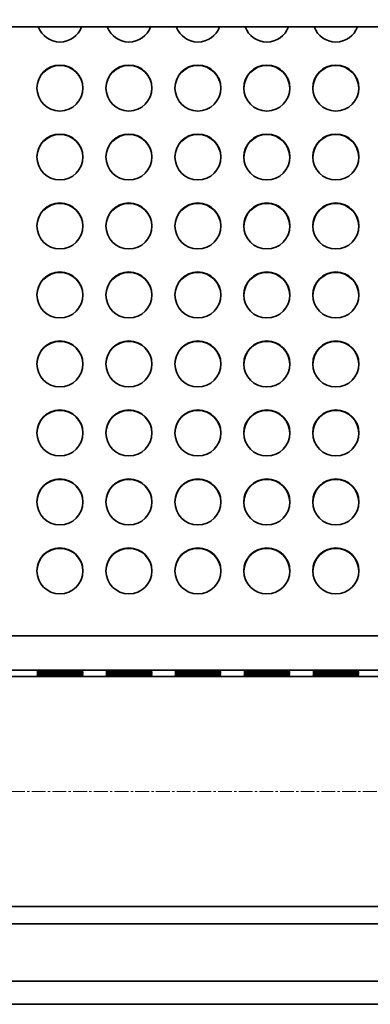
# Model space of a CAD drawing. Header units: millimetres. Extents: x 2945 to 26725, y -1082 to 16127.
# Tile 139 of 151: x 21873 to 22178, y 12148 to 13004. Entities that reach past the tile are written whole.
import ezdxf

# ---------------------------------------------------------------- set-up
doc = ezdxf.new("R2010")
doc.units = ezdxf.units.MM
doc.linetypes.add('点画线', pattern=[18, 12, -2, 2, -2])
doc.layers.get('0').update_dxf_attribs({"lineweight": 35})
for name, color, linetype, lineweight in [('中心线层', 1, '点画线', 18), ('几何体', 7, 'Continuous', 35), ('尺寸线层', 3, 'Continuous', 18)]:
    doc.layers.add(name, color=color, linetype=linetype, lineweight=lineweight)
doc.styles.add('标准', font='txt', dxfattribs={"width": 0.667})
doc.dimstyles.new('GB_尺寸', dxfattribs={"dimtxt": 3.5, "dimasz": 4, "dimexe": 2, "dimexo": 0, "dimtad": 1, "dimdsep": 46, "dimtxsty": '标准', "dimblk": '_CAXARROW', "dimcen": 0, "dimdle": 8, "dimazin": 2, "dimtfac": 0.707107, "dimtdec": 3, "dimtmove": 2, "dimatfit": 3, "dimfxl": 0, "dimfrac": 2, "dimtolj": 1, "dimarcsym": 0})

# ---------------------------------------------------------------- blocks, each defined once
blk = doc.blocks.new('*X159')
at = {"layer": '尺寸线层', "linetype": 'Continuous'}
for points in [[(20437.84, 13747.6), (20447.84, 13667.6), (20427.84, 13667.6)], [(20437.84, 10747.6), (20447.84, 10827.6), (20427.84, 10827.6)]]:
    blk.add_hatch(color=0, dxfattribs=at).paths.add_polyline_path(points, flags=0)
at = {"layer": '尺寸线层', "color": 0, "linetype": 'Continuous'}
for p, q in [((22045.93, 13747.6), (20397.84, 13747.6)), ((20437.84, 13747.6), (20437.84, 10747.6)), ((20790.93, 10747.6), (20397.84, 10747.6))]:
    blk.add_line(p, q, dxfattribs=at)
at = {"layer": '尺寸线层', "color": 0, "insert": (20390.72, 12247.6), "char_height": 70, "width": 255.1041, "attachment_point": 5, "rotation": 90, "line_spacing_factor": 1.15057, "style": '标准'}
blk.add_mtext('\\T1.1;3000', dxfattribs=at)
blk = doc.blocks.new('_CAXARROW')
blk.add_hatch(color=0).paths.add_polyline_path([(0, 0), (-1, 0.125), (-1, -0.125)], flags=0)

msp = doc.modelspace()

# ---------------------------------------------------------------- linework, layer by layer
at = {"layer": '中心线层'}
msp.add_line((23551.999, 12332.598), (20660.189, 12332.598), dxfattribs=at)
at = {"layer": '几何体'}
for p, q in [((21835.928, 12997.598), (22335.928, 12997.598)), ((23288.428, 12468.148), (20888.428, 12468.148)), ((23288.428, 12438.151), (20888.428, 12438.151)), ((23290.928, 12432.598), (20890.928, 12432.598)), ((20890.928, 12232.598), (23290.928, 12232.598)), ((20888.428, 12217.598), (23288.428, 12217.598)), ((23380.928, 12167.598), (20790.928, 12167.598)), ((23380.928, 12147.598), (20790.928, 12147.598))]:
    msp.add_line(p, q, dxfattribs=at)
for points in [[(21888.428, 12437.588), (21888.606, 12437.625), (21889.139, 12437.662), (21890.015, 12437.697), (21891.22, 12437.731), (21892.732, 12437.762), (21894.524, 12437.79), (21896.564, 12437.814), (21898.816, 12437.835), (21901.24, 12437.85), (21903.791, 12437.862), (21906.426, 12437.868), (21909.096, 12437.869), (21911.754, 12437.865), (21914.353, 12437.857), (21916.847, 12437.843), (21919.19, 12437.825), (21921.34, 12437.803), (21923.261, 12437.776), (21924.917, 12437.747), (21926.278, 12437.715), (21927.321, 12437.68), (21928.027, 12437.644), (21928.383, 12437.606), (21928.383, 12437.569), (21928.027, 12437.531), (21927.321, 12437.495), (21926.278, 12437.46), (21924.917, 12437.428), (21923.261, 12437.399), (21921.34, 12437.372), (21919.19, 12437.35), (21916.847, 12437.332), (21914.353, 12437.318), (21911.754, 12437.31), (21909.096, 12437.306), (21906.426, 12437.307), (21903.791, 12437.314), (21901.24, 12437.325), (21898.816, 12437.341), (21896.564, 12437.361), (21894.524, 12437.385), (21892.732, 12437.413), (21891.22, 12437.444), (21890.015, 12437.478), (21889.139, 12437.513), (21888.606, 12437.55), (21888.428, 12437.588)], [(21888.428, 12436.743), (21888.606, 12436.78), (21889.139, 12436.817), (21890.015, 12436.852), (21891.22, 12436.886), (21892.732, 12436.917), (21894.524, 12436.945), (21896.564, 12436.969), (21898.816, 12436.99), (21901.24, 12437.005), (21903.791, 12437.017), (21906.426, 12437.023), (21909.096, 12437.024), (21911.754, 12437.02), (21914.353, 12437.012), (21916.847, 12436.998), (21919.19, 12436.98), (21921.34, 12436.958), (21923.261, 12436.931), (21924.917, 12436.902), (21926.278, 12436.87), (21927.321, 12436.835), (21928.027, 12436.799), (21928.383, 12436.761), (21928.383, 12436.724), (21928.027, 12436.686), (21927.321, 12436.65), (21926.278, 12436.615), (21924.917, 12436.583), (21923.261, 12436.554), (21921.34, 12436.527), (21919.19, 12436.505), (21916.847, 12436.487), (21914.353, 12436.473), (21911.754, 12436.465), (21909.096, 12436.461), (21906.426, 12436.462), (21903.791, 12436.469), (21901.24, 12436.48), (21898.816, 12436.496), (21896.564, 12436.516), (21894.524, 12436.54), (21892.732, 12436.568), (21891.22, 12436.599), (21890.015, 12436.633), (21889.139, 12436.668), (21888.606, 12436.705), (21888.428, 12436.743)], [(21888.428, 12435.898), (21888.606, 12435.935), (21889.139, 12435.972), (21890.015, 12436.007), (21891.22, 12436.041), (21892.732, 12436.072), (21894.524, 12436.1), (21896.564, 12436.124), (21898.816, 12436.145), (21901.24, 12436.16), (21903.791, 12436.172), (21906.426, 12436.178), (21909.096, 12436.179), (21911.754, 12436.175), (21914.353, 12436.167), (21916.847, 12436.153), (21919.19, 12436.135), (21921.34, 12436.113), (21923.261, 12436.086), (21924.917, 12436.057), (21926.278, 12436.025), (21927.321, 12435.99), (21928.027, 12435.954), (21928.383, 12435.916), (21928.383, 12435.879), (21928.027, 12435.841), (21927.321, 12435.805), (21926.278, 12435.77), (21924.917, 12435.738), (21923.261, 12435.709), (21921.34, 12435.682), (21919.19, 12435.66), (21916.847, 12435.642), (21914.353, 12435.628), (21911.754, 12435.62), (21909.096, 12435.616), (21906.426, 12435.617), (21903.791, 12435.624), (21901.24, 12435.635), (21898.816, 12435.651), (21896.564, 12435.671), (21894.524, 12435.695), (21892.732, 12435.723), (21891.22, 12435.754), (21890.015, 12435.788), (21889.139, 12435.823), (21888.606, 12435.86), (21888.428, 12435.898)], [(21888.428, 12435.053), (21888.606, 12435.09), (21889.139, 12435.127), (21890.015, 12435.162), (21891.22, 12435.196), (21892.732, 12435.227), (21894.524, 12435.255), (21896.564, 12435.279), (21898.816, 12435.3), (21901.24, 12435.315), (21903.791, 12435.327), (21906.426, 12435.333), (21909.096, 12435.334), (21911.754, 12435.33), (21914.353, 12435.322), (21916.847, 12435.308), (21919.19, 12435.29), (21921.34, 12435.268), (21923.261, 12435.241), (21924.917, 12435.212), (21926.278, 12435.18), (21927.321, 12435.145), (21928.027, 12435.109), (21928.383, 12435.071), (21928.383, 12435.034), (21928.027, 12434.996), (21927.321, 12434.96), (21926.278, 12434.925), (21924.917, 12434.893), (21923.261, 12434.864), (21921.34, 12434.837), (21919.19, 12434.815), (21916.847, 12434.797), (21914.353, 12434.784), (21911.754, 12434.775), (21909.096, 12434.771), (21906.426, 12434.772), (21903.791, 12434.779), (21901.24, 12434.79), (21898.816, 12434.806), (21896.564, 12434.826), (21894.524, 12434.85), (21892.732, 12434.878), (21891.22, 12434.909), (21890.015, 12434.943), (21889.139, 12434.978), (21888.606, 12435.015), (21888.428, 12435.053)], [(21888.428, 12434.208), (21888.606, 12434.245), (21889.139, 12434.282), (21890.015, 12434.317), (21891.22, 12434.351), (21892.732, 12434.382), (21894.524, 12434.41), (21896.564, 12434.434), (21898.816, 12434.455), (21901.24, 12434.47), (21903.791, 12434.482), (21906.426, 12434.488), (21909.096, 12434.489), (21911.754, 12434.485), (21914.353, 12434.477), (21916.847, 12434.463), (21919.19, 12434.445), (21921.34, 12434.423), (21923.261, 12434.396), (21924.917, 12434.367), (21926.278, 12434.335), (21927.321, 12434.3), (21928.027, 12434.264), (21928.383, 12434.226), (21928.383, 12434.189), (21928.027, 12434.151), (21927.321, 12434.115), (21926.278, 12434.08), (21924.917, 12434.048), (21923.261, 12434.019), (21921.34, 12433.992), (21919.19, 12433.97), (21916.847, 12433.952), (21914.353, 12433.939), (21911.754, 12433.93), (21909.096, 12433.926), (21906.426, 12433.927), (21903.791, 12433.934), (21901.24, 12433.945), (21898.816, 12433.961), (21896.564, 12433.981), (21894.524, 12434.005), (21892.732, 12434.033), (21891.22, 12434.064), (21890.015, 12434.098), (21889.139, 12434.133), (21888.606, 12434.17), (21888.428, 12434.208)], [(21888.428, 12433.363), (21888.606, 12433.4), (21889.139, 12433.437), (21890.015, 12433.472), (21891.22, 12433.506), (21892.732, 12433.537), (21894.524, 12433.565), (21896.564, 12433.589), (21898.816, 12433.61), (21901.24, 12433.625), (21903.791, 12433.637), (21906.426, 12433.643), (21909.096, 12433.644), (21911.754, 12433.64), (21914.353, 12433.632), (21916.847, 12433.618), (21919.19, 12433.6), (21921.34, 12433.578), (21923.261, 12433.551), (21924.917, 12433.522), (21926.278, 12433.49), (21927.321, 12433.455), (21928.027, 12433.419), (21928.383, 12433.381), (21928.383, 12433.344), (21928.027, 12433.306), (21927.321, 12433.27), (21926.278, 12433.235), (21924.917, 12433.203), (21923.261, 12433.174), (21921.34, 12433.147), (21919.19, 12433.125), (21916.847, 12433.107), (21914.353, 12433.094), (21911.754, 12433.085), (21909.096, 12433.081), (21906.426, 12433.082), (21903.791, 12433.089), (21901.24, 12433.1), (21898.816, 12433.116), (21896.564, 12433.136), (21894.524, 12433.16), (21892.732, 12433.188), (21891.22, 12433.219), (21890.015, 12433.253), (21889.139, 12433.288), (21888.606, 12433.325), (21888.428, 12433.363)], [(21889.26, 12432.598), (21890.015, 12432.627), (21891.22, 12432.661), (21892.732, 12432.692), (21894.524, 12432.72), (21896.564, 12432.744), (21898.816, 12432.765), (21901.24, 12432.78), (21903.791, 12432.792), (21906.426, 12432.798), (21909.096, 12432.799), (21911.754, 12432.795), (21914.353, 12432.787), (21916.847, 12432.773), (21919.19, 12432.755), (21921.34, 12432.733), (21923.261, 12432.706), (21924.917, 12432.677), (21926.278, 12432.645), (21927.321, 12432.61), (21927.596, 12432.598)], [(21948.428, 12437.588), (21948.606, 12437.625), (21949.139, 12437.662), (21950.015, 12437.697), (21951.22, 12437.731), (21952.732, 12437.762), (21954.524, 12437.79), (21956.564, 12437.814), (21958.816, 12437.835), (21961.24, 12437.85), (21963.791, 12437.862), (21966.426, 12437.868), (21969.096, 12437.869), (21971.754, 12437.865), (21974.353, 12437.857), (21976.847, 12437.843), (21979.19, 12437.825), (21981.34, 12437.803), (21983.261, 12437.776), (21984.917, 12437.747), (21986.278, 12437.715), (21987.321, 12437.68), (21988.027, 12437.644), (21988.383, 12437.606), (21988.383, 12437.569), (21988.027, 12437.531), (21987.321, 12437.495), (21986.278, 12437.46), (21984.917, 12437.428), (21983.261, 12437.399), (21981.34, 12437.372), (21979.19, 12437.35), (21976.847, 12437.332), (21974.353, 12437.318), (21971.754, 12437.31), (21969.096, 12437.306), (21966.426, 12437.307), (21963.791, 12437.314), (21961.24, 12437.325), (21958.816, 12437.341), (21956.564, 12437.361), (21954.524, 12437.385), (21952.732, 12437.413), (21951.22, 12437.444), (21950.015, 12437.478), (21949.139, 12437.513), (21948.606, 12437.55), (21948.428, 12437.588)], [(21948.428, 12436.743), (21948.606, 12436.78), (21949.139, 12436.817), (21950.015, 12436.852), (21951.22, 12436.886), (21952.732, 12436.917), (21954.524, 12436.945), (21956.564, 12436.969), (21958.816, 12436.99), (21961.24, 12437.005), (21963.791, 12437.017), (21966.426, 12437.023), (21969.096, 12437.024), (21971.754, 12437.02), (21974.353, 12437.012), (21976.847, 12436.998), (21979.19, 12436.98), (21981.34, 12436.958), (21983.261, 12436.931), (21984.917, 12436.902), (21986.278, 12436.87), (21987.321, 12436.835), (21988.027, 12436.799), (21988.383, 12436.761), (21988.383, 12436.724), (21988.027, 12436.686), (21987.321, 12436.65), (21986.278, 12436.615), (21984.917, 12436.583), (21983.261, 12436.554), (21981.34, 12436.527), (21979.19, 12436.505), (21976.847, 12436.487), (21974.353, 12436.473), (21971.754, 12436.465), (21969.096, 12436.461), (21966.426, 12436.462), (21963.791, 12436.469), (21961.24, 12436.48), (21958.816, 12436.496), (21956.564, 12436.516), (21954.524, 12436.54), (21952.732, 12436.568), (21951.22, 12436.599), (21950.015, 12436.633), (21949.139, 12436.668), (21948.606, 12436.705), (21948.428, 12436.743)], [(21948.428, 12435.898), (21948.606, 12435.935), (21949.139, 12435.972), (21950.015, 12436.007), (21951.22, 12436.041), (21952.732, 12436.072), (21954.524, 12436.1), (21956.564, 12436.124), (21958.816, 12436.145), (21961.24, 12436.16), (21963.791, 12436.172), (21966.426, 12436.178), (21969.096, 12436.179), (21971.754, 12436.175), (21974.353, 12436.167), (21976.847, 12436.153), (21979.19, 12436.135), (21981.34, 12436.113), (21983.261, 12436.086), (21984.917, 12436.057), (21986.278, 12436.025), (21987.321, 12435.99), (21988.027, 12435.954), (21988.383, 12435.916), (21988.383, 12435.879), (21988.027, 12435.841), (21987.321, 12435.805), (21986.278, 12435.77), (21984.917, 12435.738), (21983.261, 12435.709), (21981.34, 12435.682), (21979.19, 12435.66), (21976.847, 12435.642), (21974.353, 12435.628), (21971.754, 12435.62), (21969.096, 12435.616), (21966.426, 12435.617), (21963.791, 12435.624), (21961.24, 12435.635), (21958.816, 12435.651), (21956.564, 12435.671), (21954.524, 12435.695), (21952.732, 12435.723), (21951.22, 12435.754), (21950.015, 12435.788), (21949.139, 12435.823), (21948.606, 12435.86), (21948.428, 12435.898)], [(21948.428, 12435.053), (21948.606, 12435.09), (21949.139, 12435.127), (21950.015, 12435.162), (21951.22, 12435.196), (21952.732, 12435.227), (21954.524, 12435.255), (21956.564, 12435.279), (21958.816, 12435.3), (21961.24, 12435.315), (21963.791, 12435.327), (21966.426, 12435.333), (21969.096, 12435.334), (21971.754, 12435.33), (21974.353, 12435.322), (21976.847, 12435.308), (21979.19, 12435.29), (21981.34, 12435.268), (21983.261, 12435.241), (21984.917, 12435.212), (21986.278, 12435.18), (21987.321, 12435.145), (21988.027, 12435.109), (21988.383, 12435.071), (21988.383, 12435.034), (21988.027, 12434.996), (21987.321, 12434.96), (21986.278, 12434.925), (21984.917, 12434.893), (21983.261, 12434.864), (21981.34, 12434.837), (21979.19, 12434.815), (21976.847, 12434.797), (21974.353, 12434.784), (21971.754, 12434.775), (21969.096, 12434.771), (21966.426, 12434.772), (21963.791, 12434.779), (21961.24, 12434.79), (21958.816, 12434.806), (21956.564, 12434.826), (21954.524, 12434.85), (21952.732, 12434.878), (21951.22, 12434.909), (21950.015, 12434.943), (21949.139, 12434.978), (21948.606, 12435.015), (21948.428, 12435.053)], [(21948.428, 12434.208), (21948.606, 12434.245), (21949.139, 12434.282), (21950.015, 12434.317), (21951.22, 12434.351), (21952.732, 12434.382), (21954.524, 12434.41), (21956.564, 12434.434), (21958.816, 12434.455), (21961.24, 12434.47), (21963.791, 12434.482), (21966.426, 12434.488), (21969.096, 12434.489), (21971.754, 12434.485), (21974.353, 12434.477), (21976.847, 12434.463), (21979.19, 12434.445), (21981.34, 12434.423), (21983.261, 12434.396), (21984.917, 12434.367), (21986.278, 12434.335), (21987.321, 12434.3), (21988.027, 12434.264), (21988.383, 12434.226), (21988.383, 12434.189), (21988.027, 12434.151), (21987.321, 12434.115), (21986.278, 12434.08), (21984.917, 12434.048), (21983.261, 12434.019), (21981.34, 12433.992), (21979.19, 12433.97), (21976.847, 12433.952), (21974.353, 12433.939), (21971.754, 12433.93), (21969.096, 12433.926), (21966.426, 12433.927), (21963.791, 12433.934), (21961.24, 12433.945), (21958.816, 12433.961), (21956.564, 12433.981), (21954.524, 12434.005), (21952.732, 12434.033), (21951.22, 12434.064), (21950.015, 12434.098), (21949.139, 12434.133), (21948.606, 12434.17), (21948.428, 12434.208)], [(21948.428, 12433.363), (21948.606, 12433.4), (21949.139, 12433.437), (21950.015, 12433.472), (21951.22, 12433.506), (21952.732, 12433.537), (21954.524, 12433.565), (21956.564, 12433.589), (21958.816, 12433.61), (21961.24, 12433.625), (21963.791, 12433.637), (21966.426, 12433.643), (21969.096, 12433.644), (21971.754, 12433.64), (21974.353, 12433.632), (21976.847, 12433.618), (21979.19, 12433.6), (21981.34, 12433.578), (21983.261, 12433.551), (21984.917, 12433.522), (21986.278, 12433.49), (21987.321, 12433.455), (21988.027, 12433.419), (21988.383, 12433.381), (21988.383, 12433.344), (21988.027, 12433.306), (21987.321, 12433.27), (21986.278, 12433.235), (21984.917, 12433.203), (21983.261, 12433.174), (21981.34, 12433.147), (21979.19, 12433.125), (21976.847, 12433.107), (21974.353, 12433.094), (21971.754, 12433.085), (21969.096, 12433.081), (21966.426, 12433.082), (21963.791, 12433.089), (21961.24, 12433.1), (21958.816, 12433.116), (21956.564, 12433.136), (21954.524, 12433.16), (21952.732, 12433.188), (21951.22, 12433.219), (21950.015, 12433.253), (21949.139, 12433.288), (21948.606, 12433.325), (21948.428, 12433.363)], [(21949.26, 12432.598), (21950.015, 12432.627), (21951.22, 12432.661), (21952.732, 12432.692), (21954.524, 12432.72), (21956.564, 12432.744), (21958.816, 12432.765), (21961.24, 12432.78), (21963.791, 12432.792), (21966.426, 12432.798), (21969.096, 12432.799), (21971.754, 12432.795), (21974.353, 12432.787), (21976.847, 12432.773), (21979.19, 12432.755), (21981.34, 12432.733), (21983.261, 12432.706), (21984.917, 12432.677), (21986.278, 12432.645), (21987.321, 12432.61), (21987.596, 12432.598)], [(22008.428, 12437.588), (22008.606, 12437.625), (22009.139, 12437.662), (22010.015, 12437.697), (22011.22, 12437.731), (22012.732, 12437.762), (22014.524, 12437.79), (22016.564, 12437.814), (22018.816, 12437.835), (22021.24, 12437.85), (22023.791, 12437.862), (22026.426, 12437.868), (22029.096, 12437.869), (22031.754, 12437.865), (22034.353, 12437.857), (22036.847, 12437.843), (22039.19, 12437.825), (22041.34, 12437.803), (22043.261, 12437.776), (22044.917, 12437.747), (22046.278, 12437.715), (22047.321, 12437.68), (22048.027, 12437.644), (22048.383, 12437.606), (22048.383, 12437.569), (22048.027, 12437.531), (22047.321, 12437.495), (22046.278, 12437.46), (22044.917, 12437.428), (22043.261, 12437.399), (22041.34, 12437.372), (22039.19, 12437.35), (22036.847, 12437.332), (22034.353, 12437.318), (22031.754, 12437.31), (22029.096, 12437.306), (22026.426, 12437.307), (22023.791, 12437.314), (22021.24, 12437.325), (22018.816, 12437.341), (22016.564, 12437.361), (22014.524, 12437.385), (22012.732, 12437.413), (22011.22, 12437.444), (22010.015, 12437.478), (22009.139, 12437.513), (22008.606, 12437.55), (22008.428, 12437.588)], [(22008.428, 12436.743), (22008.606, 12436.78), (22009.139, 12436.817), (22010.015, 12436.852), (22011.22, 12436.886), (22012.732, 12436.917), (22014.524, 12436.945), (22016.564, 12436.969), (22018.816, 12436.99), (22021.24, 12437.005), (22023.791, 12437.017), (22026.426, 12437.023), (22029.096, 12437.024), (22031.754, 12437.02), (22034.353, 12437.012), (22036.847, 12436.998), (22039.19, 12436.98), (22041.34, 12436.958), (22043.261, 12436.931), (22044.917, 12436.902), (22046.278, 12436.87), (22047.321, 12436.835), (22048.027, 12436.799), (22048.383, 12436.761), (22048.383, 12436.724), (22048.027, 12436.686), (22047.321, 12436.65), (22046.278, 12436.615), (22044.917, 12436.583), (22043.261, 12436.554), (22041.34, 12436.527), (22039.19, 12436.505), (22036.847, 12436.487), (22034.353, 12436.473), (22031.754, 12436.465), (22029.096, 12436.461), (22026.426, 12436.462), (22023.791, 12436.469), (22021.24, 12436.48), (22018.816, 12436.496), (22016.564, 12436.516), (22014.524, 12436.54), (22012.732, 12436.568), (22011.22, 12436.599), (22010.015, 12436.633), (22009.139, 12436.668), (22008.606, 12436.705), (22008.428, 12436.743)], [(22008.428, 12435.898), (22008.606, 12435.935), (22009.139, 12435.972), (22010.015, 12436.007), (22011.22, 12436.041), (22012.732, 12436.072), (22014.524, 12436.1), (22016.564, 12436.124), (22018.816, 12436.145), (22021.24, 12436.16), (22023.791, 12436.172), (22026.426, 12436.178), (22029.096, 12436.179), (22031.754, 12436.175), (22034.353, 12436.167), (22036.847, 12436.153), (22039.19, 12436.135), (22041.34, 12436.113), (22043.261, 12436.086), (22044.917, 12436.057), (22046.278, 12436.025), (22047.321, 12435.99), (22048.027, 12435.954), (22048.383, 12435.916), (22048.383, 12435.879), (22048.027, 12435.841), (22047.321, 12435.805), (22046.278, 12435.77), (22044.917, 12435.738), (22043.261, 12435.709), (22041.34, 12435.682), (22039.19, 12435.66), (22036.847, 12435.642), (22034.353, 12435.628), (22031.754, 12435.62), (22029.096, 12435.616), (22026.426, 12435.617), (22023.791, 12435.624), (22021.24, 12435.635), (22018.816, 12435.651), (22016.564, 12435.671), (22014.524, 12435.695), (22012.732, 12435.723), (22011.22, 12435.754), (22010.015, 12435.788), (22009.139, 12435.823), (22008.606, 12435.86), (22008.428, 12435.898)], [(22008.428, 12435.053), (22008.606, 12435.09), (22009.139, 12435.127), (22010.015, 12435.162), (22011.22, 12435.196), (22012.732, 12435.227), (22014.524, 12435.255), (22016.564, 12435.279), (22018.816, 12435.3), (22021.24, 12435.315), (22023.791, 12435.327), (22026.426, 12435.333), (22029.096, 12435.334), (22031.754, 12435.33), (22034.353, 12435.322), (22036.847, 12435.308), (22039.19, 12435.29), (22041.34, 12435.268), (22043.261, 12435.241), (22044.917, 12435.212), (22046.278, 12435.18), (22047.321, 12435.145), (22048.027, 12435.109), (22048.383, 12435.071), (22048.383, 12435.034), (22048.027, 12434.996), (22047.321, 12434.96), (22046.278, 12434.925), (22044.917, 12434.893), (22043.261, 12434.864), (22041.34, 12434.837), (22039.19, 12434.815), (22036.847, 12434.797), (22034.353, 12434.784), (22031.754, 12434.775), (22029.096, 12434.771), (22026.426, 12434.772), (22023.791, 12434.779), (22021.24, 12434.79), (22018.816, 12434.806), (22016.564, 12434.826), (22014.524, 12434.85), (22012.732, 12434.878), (22011.22, 12434.909), (22010.015, 12434.943), (22009.139, 12434.978), (22008.606, 12435.015), (22008.428, 12435.053)], [(22008.428, 12434.208), (22008.606, 12434.245), (22009.139, 12434.282), (22010.015, 12434.317), (22011.22, 12434.351), (22012.732, 12434.382), (22014.524, 12434.41), (22016.564, 12434.434), (22018.816, 12434.455), (22021.24, 12434.47), (22023.791, 12434.482), (22026.426, 12434.488), (22029.096, 12434.489), (22031.754, 12434.485), (22034.353, 12434.477), (22036.847, 12434.463), (22039.19, 12434.445), (22041.34, 12434.423), (22043.261, 12434.396), (22044.917, 12434.367), (22046.278, 12434.335), (22047.321, 12434.3), (22048.027, 12434.264), (22048.383, 12434.226), (22048.383, 12434.189), (22048.027, 12434.151), (22047.321, 12434.115), (22046.278, 12434.08), (22044.917, 12434.048), (22043.261, 12434.019), (22041.34, 12433.992), (22039.19, 12433.97), (22036.847, 12433.952), (22034.353, 12433.939), (22031.754, 12433.93), (22029.096, 12433.926), (22026.426, 12433.927), (22023.791, 12433.934), (22021.24, 12433.945), (22018.816, 12433.961), (22016.564, 12433.981), (22014.524, 12434.005), (22012.732, 12434.033), (22011.22, 12434.064), (22010.015, 12434.098), (22009.139, 12434.133), (22008.606, 12434.17), (22008.428, 12434.208)], [(22008.428, 12433.363), (22008.606, 12433.4), (22009.139, 12433.437), (22010.015, 12433.472), (22011.22, 12433.506), (22012.732, 12433.537), (22014.524, 12433.565), (22016.564, 12433.589), (22018.816, 12433.61), (22021.24, 12433.625), (22023.791, 12433.637), (22026.426, 12433.643), (22029.096, 12433.644), (22031.754, 12433.64), (22034.353, 12433.632), (22036.847, 12433.618), (22039.19, 12433.6), (22041.34, 12433.578), (22043.261, 12433.551), (22044.917, 12433.522), (22046.278, 12433.49), (22047.321, 12433.455), (22048.027, 12433.419), (22048.383, 12433.381), (22048.383, 12433.344), (22048.027, 12433.306), (22047.321, 12433.27), (22046.278, 12433.235), (22044.917, 12433.203), (22043.261, 12433.174), (22041.34, 12433.147), (22039.19, 12433.125), (22036.847, 12433.107), (22034.353, 12433.094), (22031.754, 12433.085), (22029.096, 12433.081), (22026.426, 12433.082), (22023.791, 12433.089), (22021.24, 12433.1), (22018.816, 12433.116), (22016.564, 12433.136), (22014.524, 12433.16), (22012.732, 12433.188), (22011.22, 12433.219), (22010.015, 12433.253), (22009.139, 12433.288), (22008.606, 12433.325), (22008.428, 12433.363)], [(22009.26, 12432.598), (22010.015, 12432.627), (22011.22, 12432.661), (22012.732, 12432.692), (22014.524, 12432.72), (22016.564, 12432.744), (22018.816, 12432.765), (22021.24, 12432.78), (22023.791, 12432.792), (22026.426, 12432.798), (22029.096, 12432.799), (22031.754, 12432.795), (22034.353, 12432.787), (22036.847, 12432.773), (22039.19, 12432.755), (22041.34, 12432.733), (22043.261, 12432.706), (22044.917, 12432.677), (22046.278, 12432.645), (22047.321, 12432.61), (22047.596, 12432.598)], [(22068.428, 12437.588), (22068.606, 12437.625), (22069.139, 12437.662), (22070.015, 12437.697), (22071.22, 12437.731), (22072.732, 12437.762), (22074.524, 12437.79), (22076.564, 12437.814), (22078.816, 12437.835), (22081.24, 12437.85), (22083.791, 12437.862), (22086.426, 12437.868), (22089.096, 12437.869), (22091.754, 12437.865), (22094.353, 12437.857), (22096.847, 12437.843), (22099.19, 12437.825), (22101.34, 12437.803), (22103.261, 12437.776), (22104.917, 12437.747), (22106.278, 12437.715), (22107.321, 12437.68), (22108.027, 12437.644), (22108.383, 12437.606), (22108.383, 12437.569), (22108.027, 12437.531), (22107.321, 12437.495), (22106.278, 12437.46), (22104.917, 12437.428), (22103.261, 12437.399), (22101.34, 12437.372), (22099.19, 12437.35), (22096.847, 12437.332), (22094.353, 12437.318), (22091.754, 12437.31), (22089.096, 12437.306), (22086.426, 12437.307), (22083.791, 12437.314), (22081.24, 12437.325), (22078.816, 12437.341), (22076.564, 12437.361), (22074.524, 12437.385), (22072.732, 12437.413), (22071.22, 12437.444), (22070.015, 12437.478), (22069.139, 12437.513), (22068.606, 12437.55), (22068.428, 12437.588)], [(22068.428, 12436.743), (22068.606, 12436.78), (22069.139, 12436.817), (22070.015, 12436.852), (22071.22, 12436.886), (22072.732, 12436.917), (22074.524, 12436.945), (22076.564, 12436.969), (22078.816, 12436.99), (22081.24, 12437.005), (22083.791, 12437.017), (22086.426, 12437.023), (22089.096, 12437.024), (22091.754, 12437.02), (22094.353, 12437.012), (22096.847, 12436.998), (22099.19, 12436.98), (22101.34, 12436.958), (22103.261, 12436.931), (22104.917, 12436.902), (22106.278, 12436.87), (22107.321, 12436.835), (22108.027, 12436.799), (22108.383, 12436.761), (22108.383, 12436.724), (22108.027, 12436.686), (22107.321, 12436.65), (22106.278, 12436.615), (22104.917, 12436.583), (22103.261, 12436.554), (22101.34, 12436.527), (22099.19, 12436.505), (22096.847, 12436.487), (22094.353, 12436.473), (22091.754, 12436.465), (22089.096, 12436.461), (22086.426, 12436.462), (22083.791, 12436.469), (22081.24, 12436.48), (22078.816, 12436.496), (22076.564, 12436.516), (22074.524, 12436.54), (22072.732, 12436.568), (22071.22, 12436.599), (22070.015, 12436.633), (22069.139, 12436.668), (22068.606, 12436.705), (22068.428, 12436.743)], [(22068.428, 12435.898), (22068.606, 12435.935), (22069.139, 12435.972), (22070.015, 12436.007), (22071.22, 12436.041), (22072.732, 12436.072), (22074.524, 12436.1), (22076.564, 12436.124), (22078.816, 12436.145), (22081.24, 12436.16), (22083.791, 12436.172), (22086.426, 12436.178), (22089.096, 12436.179), (22091.754, 12436.175), (22094.353, 12436.167), (22096.847, 12436.153), (22099.19, 12436.135), (22101.34, 12436.113), (22103.261, 12436.086), (22104.917, 12436.057), (22106.278, 12436.025), (22107.321, 12435.99), (22108.027, 12435.954), (22108.383, 12435.916), (22108.383, 12435.879), (22108.027, 12435.841), (22107.321, 12435.805), (22106.278, 12435.77), (22104.917, 12435.738), (22103.261, 12435.709), (22101.34, 12435.682), (22099.19, 12435.66), (22096.847, 12435.642), (22094.353, 12435.628), (22091.754, 12435.62), (22089.096, 12435.616), (22086.426, 12435.617), (22083.791, 12435.624), (22081.24, 12435.635), (22078.816, 12435.651), (22076.564, 12435.671), (22074.524, 12435.695), (22072.732, 12435.723), (22071.22, 12435.754), (22070.015, 12435.788), (22069.139, 12435.823), (22068.606, 12435.86), (22068.428, 12435.898)], [(22068.428, 12435.053), (22068.606, 12435.09), (22069.139, 12435.127), (22070.015, 12435.162), (22071.22, 12435.196), (22072.732, 12435.227), (22074.524, 12435.255), (22076.564, 12435.279), (22078.816, 12435.3), (22081.24, 12435.315), (22083.791, 12435.327), (22086.426, 12435.333), (22089.096, 12435.334), (22091.754, 12435.33), (22094.353, 12435.322), (22096.847, 12435.308), (22099.19, 12435.29), (22101.34, 12435.268), (22103.261, 12435.241), (22104.917, 12435.212), (22106.278, 12435.18), (22107.321, 12435.145), (22108.027, 12435.109), (22108.383, 12435.071), (22108.383, 12435.034), (22108.027, 12434.996), (22107.321, 12434.96), (22106.278, 12434.925), (22104.917, 12434.893), (22103.261, 12434.864), (22101.34, 12434.837), (22099.19, 12434.815), (22096.847, 12434.797), (22094.353, 12434.784), (22091.754, 12434.775), (22089.096, 12434.771), (22086.426, 12434.772), (22083.791, 12434.779), (22081.24, 12434.79), (22078.816, 12434.806), (22076.564, 12434.826), (22074.524, 12434.85), (22072.732, 12434.878), (22071.22, 12434.909), (22070.015, 12434.943), (22069.139, 12434.978), (22068.606, 12435.015), (22068.428, 12435.053)], [(22068.428, 12434.208), (22068.606, 12434.245), (22069.139, 12434.282), (22070.015, 12434.317), (22071.22, 12434.351), (22072.732, 12434.382), (22074.524, 12434.41), (22076.564, 12434.434), (22078.816, 12434.455), (22081.24, 12434.47), (22083.791, 12434.482), (22086.426, 12434.488), (22089.096, 12434.489), (22091.754, 12434.485), (22094.353, 12434.477), (22096.847, 12434.463), (22099.19, 12434.445), (22101.34, 12434.423), (22103.261, 12434.396), (22104.917, 12434.367), (22106.278, 12434.335), (22107.321, 12434.3), (22108.027, 12434.264), (22108.383, 12434.226), (22108.383, 12434.189), (22108.027, 12434.151), (22107.321, 12434.115), (22106.278, 12434.08), (22104.917, 12434.048), (22103.261, 12434.019), (22101.34, 12433.992), (22099.19, 12433.97), (22096.847, 12433.952), (22094.353, 12433.939), (22091.754, 12433.93), (22089.096, 12433.926), (22086.426, 12433.927), (22083.791, 12433.934), (22081.24, 12433.945), (22078.816, 12433.961), (22076.564, 12433.981), (22074.524, 12434.005), (22072.732, 12434.033), (22071.22, 12434.064), (22070.015, 12434.098), (22069.139, 12434.133), (22068.606, 12434.17), (22068.428, 12434.208)], [(22068.428, 12433.363), (22068.606, 12433.4), (22069.139, 12433.437), (22070.015, 12433.472), (22071.22, 12433.506), (22072.732, 12433.537), (22074.524, 12433.565), (22076.564, 12433.589), (22078.816, 12433.61), (22081.24, 12433.625), (22083.791, 12433.637), (22086.426, 12433.643), (22089.096, 12433.644), (22091.754, 12433.64), (22094.353, 12433.632), (22096.847, 12433.618), (22099.19, 12433.6), (22101.34, 12433.578), (22103.261, 12433.551), (22104.917, 12433.522), (22106.278, 12433.49), (22107.321, 12433.455), (22108.027, 12433.419), (22108.383, 12433.381), (22108.383, 12433.344), (22108.027, 12433.306), (22107.321, 12433.27), (22106.278, 12433.235), (22104.917, 12433.203), (22103.261, 12433.174), (22101.34, 12433.147), (22099.19, 12433.125), (22096.847, 12433.107), (22094.353, 12433.094), (22091.754, 12433.085), (22089.096, 12433.081), (22086.426, 12433.082), (22083.791, 12433.089), (22081.24, 12433.1), (22078.816, 12433.116), (22076.564, 12433.136), (22074.524, 12433.16), (22072.732, 12433.188), (22071.22, 12433.219), (22070.015, 12433.253), (22069.139, 12433.288), (22068.606, 12433.325), (22068.428, 12433.363)], [(22069.26, 12432.598), (22070.015, 12432.627), (22071.22, 12432.661), (22072.732, 12432.692), (22074.524, 12432.72), (22076.564, 12432.744), (22078.816, 12432.765), (22081.24, 12432.78), (22083.791, 12432.792), (22086.426, 12432.798), (22089.096, 12432.799), (22091.754, 12432.795), (22094.353, 12432.787), (22096.847, 12432.773), (22099.19, 12432.755), (22101.34, 12432.733), (22103.261, 12432.706), (22104.917, 12432.677), (22106.278, 12432.645), (22107.321, 12432.61), (22107.596, 12432.598)], [(22128.428, 12437.588), (22128.606, 12437.625), (22129.139, 12437.662), (22130.015, 12437.697), (22131.22, 12437.731), (22132.732, 12437.762), (22134.524, 12437.79), (22136.564, 12437.814), (22138.816, 12437.835), (22141.24, 12437.85), (22143.791, 12437.862), (22146.426, 12437.868), (22149.096, 12437.869), (22151.754, 12437.865), (22154.353, 12437.857), (22156.847, 12437.843), (22159.19, 12437.825), (22161.34, 12437.803), (22163.261, 12437.776), (22164.917, 12437.747), (22166.278, 12437.715), (22167.321, 12437.68), (22168.027, 12437.644), (22168.383, 12437.606), (22168.383, 12437.569), (22168.027, 12437.531), (22167.321, 12437.495), (22166.278, 12437.46), (22164.917, 12437.428), (22163.261, 12437.399), (22161.34, 12437.372), (22159.19, 12437.35), (22156.847, 12437.332), (22154.353, 12437.318), (22151.754, 12437.31), (22149.096, 12437.306), (22146.426, 12437.307), (22143.791, 12437.314), (22141.24, 12437.325), (22138.816, 12437.341), (22136.564, 12437.361), (22134.524, 12437.385), (22132.732, 12437.413), (22131.22, 12437.444), (22130.015, 12437.478), (22129.139, 12437.513), (22128.606, 12437.55), (22128.428, 12437.588)], [(22128.428, 12436.743), (22128.606, 12436.78), (22129.139, 12436.817), (22130.015, 12436.852), (22131.22, 12436.886), (22132.732, 12436.917), (22134.524, 12436.945), (22136.564, 12436.969), (22138.816, 12436.99), (22141.24, 12437.005), (22143.791, 12437.017), (22146.426, 12437.023), (22149.096, 12437.024), (22151.754, 12437.02), (22154.353, 12437.012), (22156.847, 12436.998), (22159.19, 12436.98), (22161.34, 12436.958), (22163.261, 12436.931), (22164.917, 12436.902), (22166.278, 12436.87), (22167.321, 12436.835), (22168.027, 12436.799), (22168.383, 12436.761), (22168.383, 12436.724), (22168.027, 12436.686), (22167.321, 12436.65), (22166.278, 12436.615), (22164.917, 12436.583), (22163.261, 12436.554), (22161.34, 12436.527), (22159.19, 12436.505), (22156.847, 12436.487), (22154.353, 12436.473), (22151.754, 12436.465), (22149.096, 12436.461), (22146.426, 12436.462), (22143.791, 12436.469), (22141.24, 12436.48), (22138.816, 12436.496), (22136.564, 12436.516), (22134.524, 12436.54), (22132.732, 12436.568), (22131.22, 12436.599), (22130.015, 12436.633), (22129.139, 12436.668), (22128.606, 12436.705), (22128.428, 12436.743)], [(22128.428, 12435.898), (22128.606, 12435.935), (22129.139, 12435.972), (22130.015, 12436.007), (22131.22, 12436.041), (22132.732, 12436.072), (22134.524, 12436.1), (22136.564, 12436.124), (22138.816, 12436.145), (22141.24, 12436.16), (22143.791, 12436.172), (22146.426, 12436.178), (22149.096, 12436.179), (22151.754, 12436.175), (22154.353, 12436.167), (22156.847, 12436.153), (22159.19, 12436.135), (22161.34, 12436.113), (22163.261, 12436.086), (22164.917, 12436.057), (22166.278, 12436.025), (22167.321, 12435.99), (22168.027, 12435.954), (22168.383, 12435.916), (22168.383, 12435.879), (22168.027, 12435.841), (22167.321, 12435.805), (22166.278, 12435.77), (22164.917, 12435.738), (22163.261, 12435.709), (22161.34, 12435.682), (22159.19, 12435.66), (22156.847, 12435.642), (22154.353, 12435.628), (22151.754, 12435.62), (22149.096, 12435.616), (22146.426, 12435.617), (22143.791, 12435.624), (22141.24, 12435.635), (22138.816, 12435.651), (22136.564, 12435.671), (22134.524, 12435.695), (22132.732, 12435.723), (22131.22, 12435.754), (22130.015, 12435.788), (22129.139, 12435.823), (22128.606, 12435.86), (22128.428, 12435.898)], [(22128.428, 12435.053), (22128.606, 12435.09), (22129.139, 12435.127), (22130.015, 12435.162), (22131.22, 12435.196), (22132.732, 12435.227), (22134.524, 12435.255), (22136.564, 12435.279), (22138.816, 12435.3), (22141.24, 12435.315), (22143.791, 12435.327), (22146.426, 12435.333), (22149.096, 12435.334), (22151.754, 12435.33), (22154.353, 12435.322), (22156.847, 12435.308), (22159.19, 12435.29), (22161.34, 12435.268), (22163.261, 12435.241), (22164.917, 12435.212), (22166.278, 12435.18), (22167.321, 12435.145), (22168.027, 12435.109), (22168.383, 12435.071), (22168.383, 12435.034), (22168.027, 12434.996), (22167.321, 12434.96), (22166.278, 12434.925), (22164.917, 12434.893), (22163.261, 12434.864), (22161.34, 12434.837), (22159.19, 12434.815), (22156.847, 12434.797), (22154.353, 12434.784), (22151.754, 12434.775), (22149.096, 12434.771), (22146.426, 12434.772), (22143.791, 12434.779), (22141.24, 12434.79), (22138.816, 12434.806), (22136.564, 12434.826), (22134.524, 12434.85), (22132.732, 12434.878), (22131.22, 12434.909), (22130.015, 12434.943), (22129.139, 12434.978), (22128.606, 12435.015), (22128.428, 12435.053)], [(22128.428, 12434.208), (22128.606, 12434.245), (22129.139, 12434.282), (22130.015, 12434.317), (22131.22, 12434.351), (22132.732, 12434.382), (22134.524, 12434.41), (22136.564, 12434.434), (22138.816, 12434.455), (22141.24, 12434.47), (22143.791, 12434.482), (22146.426, 12434.488), (22149.096, 12434.489), (22151.754, 12434.485), (22154.353, 12434.477), (22156.847, 12434.463), (22159.19, 12434.445), (22161.34, 12434.423), (22163.261, 12434.396), (22164.917, 12434.367), (22166.278, 12434.335), (22167.321, 12434.3), (22168.027, 12434.264), (22168.383, 12434.226), (22168.383, 12434.189), (22168.027, 12434.151), (22167.321, 12434.115), (22166.278, 12434.08), (22164.917, 12434.048), (22163.261, 12434.019), (22161.34, 12433.992), (22159.19, 12433.97), (22156.847, 12433.952), (22154.353, 12433.939), (22151.754, 12433.93), (22149.096, 12433.926), (22146.426, 12433.927), (22143.791, 12433.934), (22141.24, 12433.945), (22138.816, 12433.961), (22136.564, 12433.981), (22134.524, 12434.005), (22132.732, 12434.033), (22131.22, 12434.064), (22130.015, 12434.098), (22129.139, 12434.133), (22128.606, 12434.17), (22128.428, 12434.208)], [(22128.428, 12433.363), (22128.606, 12433.4), (22129.139, 12433.437), (22130.015, 12433.472), (22131.22, 12433.506), (22132.732, 12433.537), (22134.524, 12433.565), (22136.564, 12433.589), (22138.816, 12433.61), (22141.24, 12433.625), (22143.791, 12433.637), (22146.426, 12433.643), (22149.096, 12433.644), (22151.754, 12433.64), (22154.353, 12433.632), (22156.847, 12433.618), (22159.19, 12433.6), (22161.34, 12433.578), (22163.261, 12433.551), (22164.917, 12433.522), (22166.278, 12433.49), (22167.321, 12433.455), (22168.027, 12433.419), (22168.383, 12433.381), (22168.383, 12433.344), (22168.027, 12433.306), (22167.321, 12433.27), (22166.278, 12433.235), (22164.917, 12433.203), (22163.261, 12433.174), (22161.34, 12433.147), (22159.19, 12433.125), (22156.847, 12433.107), (22154.353, 12433.094), (22151.754, 12433.085), (22149.096, 12433.081), (22146.426, 12433.082), (22143.791, 12433.089), (22141.24, 12433.1), (22138.816, 12433.116), (22136.564, 12433.136), (22134.524, 12433.16), (22132.732, 12433.188), (22131.22, 12433.219), (22130.015, 12433.253), (22129.139, 12433.288), (22128.606, 12433.325), (22128.428, 12433.363)], [(22129.26, 12432.598), (22130.015, 12432.627), (22131.22, 12432.661), (22132.732, 12432.692), (22134.524, 12432.72), (22136.564, 12432.744), (22138.816, 12432.765), (22141.24, 12432.78), (22143.791, 12432.792), (22146.426, 12432.798), (22149.096, 12432.799), (22151.754, 12432.795), (22154.353, 12432.787), (22156.847, 12432.773), (22159.19, 12432.755), (22161.34, 12432.733), (22163.261, 12432.706), (22164.917, 12432.677), (22166.278, 12432.645), (22167.321, 12432.61), (22167.596, 12432.598)]]:
    msp.add_lwpolyline(points, dxfattribs=at)
for centre in [(21908.428, 12944.437), (21968.428, 12944.437), (22028.428, 12944.437), (22088.428, 12944.437), (22148.428, 12944.437), (21908.428, 12884.443), (21968.428, 12884.443), (22028.428, 12884.443), (22088.428, 12884.443), (22148.428, 12884.443), (21908.428, 12824.449), (21968.428, 12824.449), (22028.428, 12824.449), (22088.428, 12824.449), (22148.428, 12824.449), (21908.428, 12764.455), (21968.428, 12764.455), (22028.428, 12764.455), (22088.428, 12764.455), (22148.428, 12764.455), (21908.428, 12704.461), (21968.428, 12704.461), (22028.428, 12704.461), (22088.428, 12704.461), (22148.428, 12704.461), (21908.428, 12644.467), (21968.428, 12644.467), (22028.428, 12644.467), (22088.428, 12644.467), (22148.428, 12644.467), (21908.428, 12584.473), (21968.428, 12584.473), (22028.428, 12584.473), (22088.428, 12584.473), (22148.428, 12584.473), (21908.428, 12524.479), (21968.428, 12524.479), (22028.428, 12524.479), (22088.428, 12524.479), (22148.428, 12524.479)]:
    msp.add_circle(centre, 19.999, dxfattribs=at)
for centre, radius, start, end in [((21908.428, 13004.435), 20.001, 199.98897, 340.01103), ((21968.428, 13004.435), 20.001, 199.98897, 340.01103), ((22028.428, 13004.435), 20.001, 199.98897, 340.01103), ((22088.428, 13004.435), 20.001, 199.98897, 340.01103), ((22148.428, 13004.435), 20.001, 199.98897, 340.01103), ((21908.427, 12944.015), 19.999, 89.997116, 179.391947), ((21908.429, 12944.015), 19.999, 0.608053, 90.002884), ((21968.427, 12944.015), 19.999, 89.997116, 179.391947), ((21968.429, 12944.015), 19.999, 0.608053, 90.002884), ((22028.427, 12944.015), 19.999, 89.997116, 179.391947), ((22028.429, 12944.015), 19.999, 0.608053, 90.002884), ((22088.427, 12944.015), 19.999, 89.997116, 179.391947), ((22088.429, 12944.015), 19.999, 0.608053, 90.002884), ((22148.427, 12944.015), 19.999, 89.997116, 179.391947), ((22148.429, 12944.015), 19.999, 0.608053, 90.002884), ((21908.427, 12884.021), 19.999, 89.997116, 179.391947), ((21908.429, 12884.021), 19.999, 0.608053, 90.002884), ((21968.427, 12884.021), 19.999, 89.997116, 179.391947), ((21968.429, 12884.021), 19.999, 0.608053, 90.002884), ((22028.427, 12884.021), 19.999, 89.997116, 179.391947), ((22028.429, 12884.021), 19.999, 0.608053, 90.002884), ((22088.427, 12884.021), 19.999, 89.997116, 179.391947), ((22088.429, 12884.021), 19.999, 0.608053, 90.002884), ((22148.427, 12884.021), 19.999, 89.997116, 179.391947), ((22148.429, 12884.021), 19.999, 0.608053, 90.002884), ((21908.427, 12824.027), 19.999, 89.997116, 179.391947), ((21908.429, 12824.027), 19.999, 0.608053, 90.002884), ((21968.427, 12824.027), 19.999, 89.997116, 179.391947), ((21968.429, 12824.027), 19.999, 0.608053, 90.002884), ((22028.427, 12824.027), 19.999, 89.997116, 179.391947), ((22028.429, 12824.027), 19.999, 0.608053, 90.002884), ((22088.427, 12824.027), 19.999, 89.997116, 179.391947), ((22088.429, 12824.027), 19.999, 0.608053, 90.002884), ((22148.427, 12824.027), 19.999, 89.997116, 179.391947), ((22148.429, 12824.027), 19.999, 0.608053, 90.002884), ((21908.427, 12764.033), 19.999, 89.997116, 179.391947), ((21908.429, 12764.033), 19.999, 0.608053, 90.002884), ((21968.427, 12764.033), 19.999, 89.997116, 179.391947), ((21968.429, 12764.033), 19.999, 0.608053, 90.002884), ((22028.427, 12764.033), 19.999, 89.997116, 179.391947), ((22028.429, 12764.033), 19.999, 0.608053, 90.002884), ((22088.427, 12764.033), 19.999, 89.997116, 179.391947), ((22088.429, 12764.033), 19.999, 0.608053, 90.002884), ((22148.427, 12764.033), 19.999, 89.997116, 179.391947), ((22148.429, 12764.033), 19.999, 0.608053, 90.002884), ((21908.427, 12704.039), 19.999, 89.997116, 179.391947), ((21908.429, 12704.039), 19.999, 0.608053, 90.002884), ((21968.427, 12704.039), 19.999, 89.997116, 179.391947), ((21968.429, 12704.039), 19.999, 0.608053, 90.002884), ((22028.427, 12704.039), 19.999, 89.997116, 179.391947), ((22028.429, 12704.039), 19.999, 0.608053, 90.002884), ((22088.427, 12704.039), 19.999, 89.997116, 179.391947), ((22088.429, 12704.039), 19.999, 0.608053, 90.002884), ((22148.427, 12704.039), 19.999, 89.997116, 179.391947), ((22148.429, 12704.039), 19.999, 0.608053, 90.002884), ((21908.427, 12644.045), 19.999, 89.997116, 179.391947), ((21908.429, 12644.045), 19.999, 0.608053, 90.002884), ((21968.427, 12644.045), 19.999, 89.997116, 179.391947), ((21968.429, 12644.045), 19.999, 0.608053, 90.002884), ((22028.427, 12644.045), 19.999, 89.997116, 179.391947), ((22028.429, 12644.045), 19.999, 0.608053, 90.002884), ((22088.427, 12644.045), 19.999, 89.997116, 179.391947), ((22088.429, 12644.045), 19.999, 0.608053, 90.002884), ((22148.427, 12644.045), 19.999, 89.997116, 179.391947), ((22148.429, 12644.045), 19.999, 0.608053, 90.002884), ((21908.427, 12584.051), 19.999, 89.997116, 179.391947), ((21908.429, 12584.051), 19.999, 0.608053, 90.002884), ((21968.427, 12584.051), 19.999, 89.997116, 179.391947), ((21968.429, 12584.051), 19.999, 0.608053, 90.002884), ((22028.427, 12584.051), 19.999, 89.997116, 179.391947), ((22028.429, 12584.051), 19.999, 0.608053, 90.002884), ((22088.427, 12584.051), 19.999, 89.997116, 179.391947), ((22088.429, 12584.051), 19.999, 0.608053, 90.002884), ((22148.427, 12584.051), 19.999, 89.997116, 179.391947), ((22148.429, 12584.051), 19.999, 0.608053, 90.002884), ((21908.427, 12524.057), 19.999, 89.997116, 179.391947), ((21908.429, 12524.057), 19.999, 0.608053, 90.002884), ((21968.427, 12524.057), 19.999, 89.997116, 179.391947), ((21968.429, 12524.057), 19.999, 0.608053, 90.002884), ((22028.427, 12524.057), 19.999, 89.997116, 179.391947), ((22028.429, 12524.057), 19.999, 0.608053, 90.002884), ((22088.427, 12524.057), 19.999, 89.997116, 179.391947), ((22088.429, 12524.057), 19.999, 0.608053, 90.002884), ((22148.427, 12524.057), 19.999, 89.997116, 179.391947), ((22148.429, 12524.057), 19.999, 0.608053, 90.002884)]:
    msp.add_arc(centre, radius, start, end, dxfattribs=at)

# ---------------------------------------------------------------- dimensions: what is measured, and where the dimension line sits
at = {"layer": '尺寸线层'}
dim = msp.add_linear_dim(base=(20437.841, 10747.598), p1=(22045.928, 13747.598), p2=(20790.928, 10747.598), angle=270, dimstyle='GB_尺寸', override={"dimscale": 20, "dimsah": 1, "dimtfill": 1, "dimtzin": 0}, dxfattribs=at)
dim.commit()
dim.dimension.update_dxf_attribs({"geometry": '*X159', "text_midpoint": (20390.719, 12247.598), "dimtype": 160})

doc.saveas('drawing.dxf')
